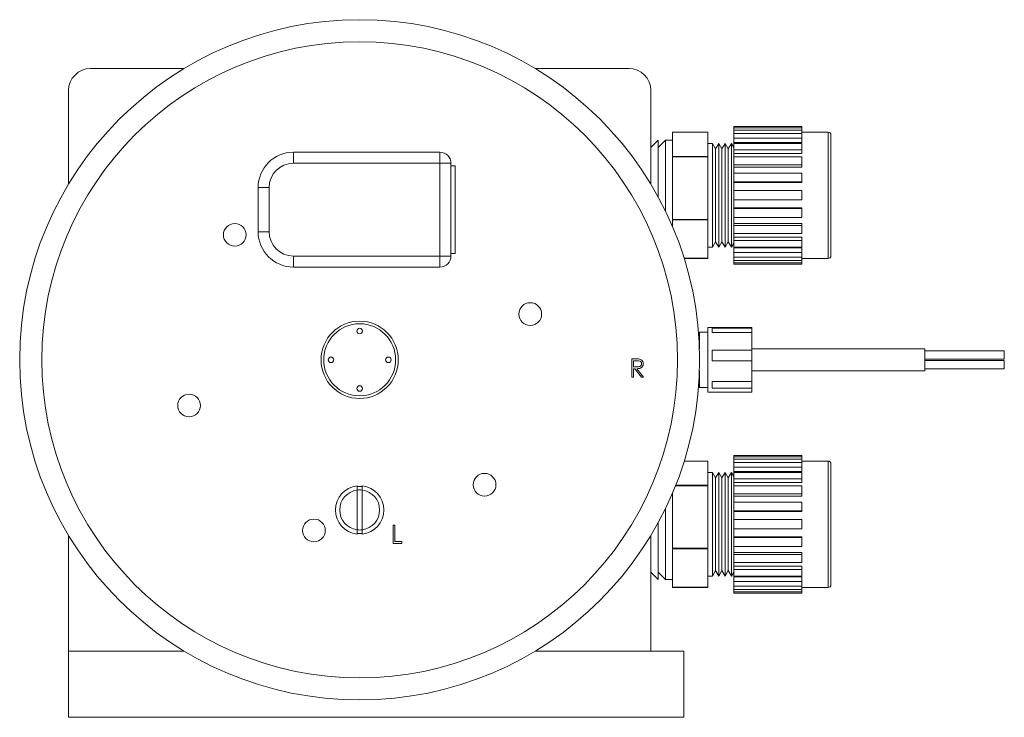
# Model space of a CAD drawing. Header units: inches. Extents: x 1.01 to 7.89, y 1.22 to 8.
# Tile 1 of 13: x 1.01 to 3.8, y 1.22 to 3.2. Entities that reach past the tile are written whole.
import ezdxf

# ---------------------------------------------------------------- set-up
doc = ezdxf.new("R2010")
doc.units = ezdxf.units.IN
doc.header["$MEASUREMENT"] = 0

msp = doc.modelspace()

# ---------------------------------------------------------------- linework, layer by layer
at = {"color": 7, "linetype": 'Continuous', "lineweight": 15}
for p, q in [((1.2133, 3.0598), (1.478, 3.0598)), ((2.472, 3.0598), (2.7368, 3.0598)), ((1.1508, 2.9973), (1.1508, 2.7326)), ((2.7993, 2.7326), (2.7993, 2.9973)), ((2.6085, 2.9604), (2.6082, 2.9605)), ((2.6085, 2.9604), (2.6102, 2.9587)), ((2.8603, 2.8796), (2.9603, 2.8796)), ((2.8603, 2.8455), (2.8603, 2.8796)), ((2.9603, 2.8796), (2.9603, 2.8113)), ((3.2265, 2.896), (3.034, 2.896)), ((3.034, 2.8956), (3.034, 2.896)), ((3.034, 2.8956), (3.2265, 2.8956)), ((3.034, 2.8924), (3.034, 2.8956)), ((3.2265, 2.8924), (3.034, 2.8924)), ((3.034, 2.8857), (3.034, 2.8924)), ((3.034, 2.8857), (3.2265, 2.8857)), ((3.034, 2.8761), (3.034, 2.8857)), ((3.2265, 2.8761), (3.034, 2.8761)), ((3.034, 2.8631), (3.034, 2.8761)), ((3.2265, 2.896), (3.2265, 2.8956)), ((3.2265, 2.8924), (3.2265, 2.8956)), ((3.2265, 2.8924), (3.2265, 2.8857)), ((3.2265, 2.8761), (3.2265, 2.8857)), ((3.3015, 2.8798), (3.2265, 2.8798)), ((3.2265, 2.8761), (3.2265, 2.8631)), ((3.309, 2.8723), (3.309, 2.8593)), ((2.6982, 2.8707), (2.6998, 2.869)), ((2.6999, 2.8687), (2.6998, 2.869)), ((2.82, 2.8573), (2.7993, 2.8365)), ((2.8408, 2.8573), (2.82, 2.8365)), ((2.82, 2.8455), (2.82, 2.8573)), ((2.82, 2.6964), (2.82, 2.8455)), ((2.8603, 2.8573), (2.8408, 2.8573)), ((2.8408, 2.8455), (2.8408, 2.8573)), ((2.8408, 2.656), (2.8408, 2.8455)), ((2.8603, 2.8113), (2.8603, 2.8455)), ((2.9736, 2.8478), (2.9603, 2.8478)), ((2.9826, 2.8323), (2.9736, 2.8478)), ((2.9736, 2.8367), (2.9736, 2.8478)), ((2.9915, 2.8478), (2.9826, 2.8323)), ((3.0004, 2.8323), (2.9915, 2.8478)), ((2.9915, 2.8367), (2.9915, 2.8478)), ((3.0094, 2.8478), (3.0004, 2.8323)), ((3.0183, 2.8323), (3.0094, 2.8478)), ((3.0094, 2.8367), (3.0094, 2.8478)), ((3.0272, 2.8478), (3.0183, 2.8323)), ((3.034, 2.836), (3.0272, 2.8478)), ((3.0272, 2.8367), (3.0272, 2.8478)), ((3.034, 2.8631), (3.2265, 2.8631)), ((3.034, 2.8502), (3.034, 2.8631)), ((3.034, 2.8502), (3.2265, 2.8502)), ((3.034, 2.8477), (3.034, 2.8502)), ((3.2265, 2.8479), (3.034, 2.8479)), ((3.034, 2.8296), (3.034, 2.8479)), ((3.2265, 2.8502), (3.2265, 2.8631)), ((3.2265, 2.8479), (3.2265, 2.8296)), ((3.309, 2.8593), (3.309, 2.5298)), ((1.7875, 2.823), (1.7875, 2.7918)), ((1.7875, 2.823), (2.2023, 2.823)), ((2.2023, 2.823), (2.2023, 2.7918)), ((2.9736, 2.5543), (2.9736, 2.8367)), ((2.9826, 2.8224), (2.9826, 2.8323)), ((2.9826, 2.5698), (2.9826, 2.8224)), ((2.9915, 2.5543), (2.9915, 2.8367)), ((3.0004, 2.8224), (3.0004, 2.8323)), ((3.0004, 2.5698), (3.0004, 2.8224)), ((3.0094, 2.5543), (3.0094, 2.8367)), ((3.0183, 2.8224), (3.0183, 2.8323)), ((3.0183, 2.5698), (3.0183, 2.8224)), ((3.0272, 2.5543), (3.0272, 2.8367)), ((3.034, 2.8296), (3.2265, 2.8296)), ((3.034, 2.8196), (3.034, 2.8296)), ((3.034, 2.8196), (3.2265, 2.8196)), ((3.034, 2.8094), (3.034, 2.8196)), ((3.2265, 2.8196), (3.2265, 2.8296)), ((2.2023, 2.7918), (1.7875, 2.7918)), ((2.2023, 2.5293), (2.2023, 2.7918)), ((2.2335, 2.7918), (2.2023, 2.7918)), ((2.2333, 2.798), (2.233, 2.7974)), ((2.2333, 2.7951), (2.2333, 2.798)), ((2.2335, 2.7918), (2.2335, 2.7015)), ((2.9603, 2.8113), (2.8603, 2.8113)), ((2.8603, 2.8102), (2.8603, 2.8113)), ((2.8603, 2.8102), (2.9603, 2.8102)), ((2.8603, 2.7216), (2.8603, 2.8102)), ((2.9603, 2.8102), (2.9603, 2.8113)), ((2.9603, 2.8102), (2.9603, 2.633)), ((3.2265, 2.8097), (3.034, 2.8097)), ((3.034, 2.7872), (3.034, 2.8097)), ((3.2265, 2.8097), (3.2265, 2.7872)), ((2.2455, 2.7845), (2.2335, 2.7845)), ((2.2455, 2.5366), (2.2455, 2.7845)), ((3.034, 2.7872), (3.2265, 2.7872)), ((3.034, 2.781), (3.034, 2.7872)), ((3.034, 2.781), (3.2265, 2.781)), ((3.034, 2.7638), (3.034, 2.781)), ((3.2265, 2.7641), (3.034, 2.7641)), ((3.034, 2.739), (3.034, 2.7641)), ((3.2265, 2.781), (3.2265, 2.7872)), ((3.2265, 2.7641), (3.2265, 2.739)), ((3.034, 2.739), (3.2265, 2.739)), ((3.034, 2.7369), (3.034, 2.739)), ((3.034, 2.7369), (3.2265, 2.7369)), ((3.034, 2.7142), (3.034, 2.7369)), ((3.2265, 2.7369), (3.2265, 2.739)), ((1.6875, 2.598), (1.6875, 2.723)), ((1.7188, 2.723), (1.6875, 2.723)), ((1.7188, 2.723), (1.7188, 2.598)), ((2.8603, 2.633), (2.8603, 2.7216)), ((3.2265, 2.7142), (3.034, 2.7142)), ((3.034, 2.6882), (3.034, 2.7142)), ((3.2265, 2.7142), (3.2265, 2.6882)), ((2.2333, 2.6319), (2.2333, 2.6891)), ((3.034, 2.6655), (3.034, 2.6882)), ((3.034, 2.6882), (3.2265, 2.6882)), ((3.034, 2.6655), (3.2265, 2.6655)), ((3.034, 2.6634), (3.034, 2.6655)), ((3.2265, 2.6634), (3.034, 2.6634)), ((3.034, 2.6383), (3.034, 2.6634)), ((3.2265, 2.6634), (3.2265, 2.6655)), ((3.2265, 2.6634), (3.2265, 2.6383)), ((2.9603, 2.633), (2.8603, 2.633)), ((2.8603, 2.6316), (2.8603, 2.633)), ((2.9603, 2.6316), (2.8603, 2.6316)), ((2.8603, 2.6316), (2.8603, 2.6134)), ((2.9603, 2.6316), (2.9603, 2.633)), ((2.9603, 2.5227), (2.9603, 2.6316)), ((3.034, 2.6383), (3.2265, 2.6383)), ((3.034, 2.6214), (3.034, 2.638)), ((3.034, 2.6214), (3.2265, 2.6214)), ((3.034, 2.6152), (3.034, 2.6214)), ((3.2265, 2.6152), (3.2265, 2.6214)), ((1.7188, 2.598), (1.6875, 2.598)), ((2.2335, 2.6196), (2.2335, 2.5293)), ((3.2265, 2.6152), (3.034, 2.6152)), ((3.034, 2.5926), (3.034, 2.6152)), ((3.034, 2.5926), (3.2265, 2.5926)), ((3.2265, 2.6152), (3.2265, 2.5926)), ((2.9736, 2.5543), (2.9826, 2.5698)), ((2.9826, 2.5698), (2.9915, 2.5543)), ((2.9915, 2.5543), (3.0004, 2.5698)), ((3.0004, 2.5698), (3.0094, 2.5543)), ((3.0094, 2.5543), (3.0183, 2.5698)), ((3.0183, 2.5698), (3.0272, 2.5543)), ((3.0272, 2.5543), (3.034, 2.566)), ((3.034, 2.5827), (3.034, 2.5924)), ((3.034, 2.5827), (3.2265, 2.5827)), ((3.034, 2.5728), (3.034, 2.5827)), ((3.2265, 2.5728), (3.034, 2.5728)), ((3.034, 2.5544), (3.034, 2.5728)), ((3.2265, 2.5728), (3.2265, 2.5827)), ((3.2265, 2.5728), (3.2265, 2.5544)), ((2.9603, 2.5543), (2.9736, 2.5543)), ((3.034, 2.5544), (3.2265, 2.5544)), ((3.034, 2.5521), (3.034, 2.5542)), ((3.034, 2.5521), (3.2265, 2.5521)), ((3.034, 2.5391), (3.034, 2.5521)), ((3.2265, 2.5391), (3.034, 2.5391)), ((3.034, 2.5261), (3.034, 2.5391)), ((3.2265, 2.5391), (3.2265, 2.5521)), ((3.2265, 2.5391), (3.2265, 2.5261)), ((1.7875, 2.5293), (2.2023, 2.5293)), ((1.7875, 2.5293), (1.7875, 2.498)), ((2.2023, 2.5293), (2.2335, 2.5293)), ((2.2023, 2.5293), (2.2023, 2.498)), ((2.233, 2.5237), (2.2333, 2.5231)), ((2.2333, 2.5231), (2.2333, 2.526)), ((2.2335, 2.5366), (2.2455, 2.5366)), ((2.8937, 2.5227), (2.9603, 2.5227)), ((2.9603, 2.5225), (2.8937, 2.5225)), ((2.9603, 2.5225), (2.9603, 2.5227)), ((3.034, 2.5261), (3.2265, 2.5261)), ((3.034, 2.5165), (3.034, 2.5261)), ((3.2265, 2.5165), (3.034, 2.5165)), ((3.034, 2.5098), (3.034, 2.5165)), ((3.034, 2.5098), (3.2265, 2.5098)), ((3.034, 2.5065), (3.034, 2.5098)), ((3.2265, 2.5165), (3.2265, 2.5261)), ((3.2265, 2.5223), (3.3015, 2.5223)), ((3.2265, 2.5165), (3.2265, 2.5098)), ((3.2265, 2.5065), (3.2265, 2.5098)), ((2.2023, 2.498), (1.7875, 2.498)), ((3.2265, 2.5065), (3.034, 2.5065)), ((3.034, 2.506), (3.034, 2.5065)), ((3.034, 2.506), (3.2265, 2.506)), ((3.2265, 2.5065), (3.2265, 2.506)), ((2.937, 2.3137), (2.9346, 2.3096)), ((2.9605, 2.3137), (2.937, 2.3137)), ((2.937, 2.3137), (2.937, 2.2666)), ((3.0855, 2.3268), (2.9605, 2.3268)), ((2.9605, 2.3268), (2.9605, 2.1634)), ((2.973, 2.3246), (3.0855, 2.3246)), ((2.973, 2.3246), (2.973, 2.3131)), ((3.0855, 2.3268), (3.0855, 2.3246)), ((3.0855, 2.3131), (3.0855, 2.3246)), ((3.0855, 2.3131), (2.973, 2.3131)), ((3.0855, 2.3131), (3.0855, 2.2628)), ((2.973, 2.2628), (3.0855, 2.2628)), ((2.973, 2.2628), (2.973, 2.2327)), ((3.575, 2.2668), (3.0855, 2.2668)), ((3.0855, 2.2327), (3.0855, 2.2628)), ((3.575, 2.2656), (3.575, 2.2668)), ((3.575, 2.2043), (3.575, 2.2656)), ((3.8, 2.2608), (3.575, 2.2608)), ((3.8, 2.2509), (3.8, 2.2608)), ((2.7452, 2.1863), (2.7452, 2.2384)), ((2.7452, 2.2384), (2.7556, 2.2384)), ((2.7499, 2.233), (2.7499, 2.2157)), ((2.7596, 2.233), (2.7499, 2.233)), ((3.0855, 2.2327), (2.973, 2.2327)), ((3.0855, 2.2327), (3.0855, 2.1737)), ((3.575, 2.2375), (3.8, 2.2375)), ((3.575, 2.2373), (3.8, 2.2373)), ((3.8, 2.2338), (3.575, 2.2338)), ((3.8, 2.2336), (3.575, 2.2336)), ((3.8, 2.2375), (3.8, 2.2509)), ((3.8, 2.2373), (3.8, 2.2375)), ((3.8, 2.2336), (3.8, 2.2338)), ((3.8, 2.2237), (3.8, 2.2336)), ((2.7499, 2.2157), (2.7594, 2.2156)), ((2.7499, 2.2103), (2.7499, 2.1863)), ((2.7537, 2.2103), (2.7499, 2.2103)), ((2.7728, 2.1863), (2.7537, 2.2103)), ((2.7594, 2.2103), (2.7786, 2.1863)), ((2.937, 2.2045), (2.937, 2.1738)), ((3.0855, 2.2043), (3.575, 2.2043)), ((3.575, 2.2103), (3.8, 2.2103)), ((3.8, 2.2103), (3.8, 2.2237)), ((2.7499, 2.1863), (2.7452, 2.1863)), ((2.7786, 2.1863), (2.7728, 2.1863)), ((2.9346, 2.1615), (2.937, 2.1574)), ((2.937, 2.1738), (2.937, 2.1574)), ((2.937, 2.1574), (2.9605, 2.1574)), ((2.9605, 2.1634), (2.9605, 2.1443)), ((2.973, 2.1737), (3.0855, 2.1737)), ((2.973, 2.1737), (2.973, 2.1552)), ((3.0855, 2.1552), (2.973, 2.1552)), ((3.0855, 2.1552), (3.0855, 2.1737)), ((3.0855, 2.1552), (3.0855, 2.1443)), ((2.9605, 2.1443), (3.0855, 2.1443)), ((3.2265, 1.965), (3.034, 1.965)), ((3.034, 1.9646), (3.034, 1.965)), ((3.034, 1.9646), (3.2265, 1.9646)), ((3.034, 1.9614), (3.034, 1.9646)), ((3.2265, 1.9614), (3.034, 1.9614)), ((3.034, 1.9547), (3.034, 1.9614)), ((3.034, 1.9547), (3.2265, 1.9547)), ((3.034, 1.9451), (3.034, 1.9547)), ((3.2265, 1.965), (3.2265, 1.9646)), ((3.2265, 1.9614), (3.2265, 1.9646)), ((3.2265, 1.9614), (3.2265, 1.9547)), ((3.2265, 1.9451), (3.2265, 1.9547)), ((2.8937, 1.9486), (2.9603, 1.9486)), ((2.9603, 1.9486), (2.9603, 1.8803)), ((3.2265, 1.9451), (3.034, 1.9451)), ((3.034, 1.9321), (3.034, 1.9451)), ((3.034, 1.9321), (3.2265, 1.9321)), ((3.034, 1.9192), (3.034, 1.9321)), ((3.3015, 1.9488), (3.2265, 1.9488)), ((3.2265, 1.9451), (3.2265, 1.9321)), ((3.2265, 1.9192), (3.2265, 1.9321)), ((3.309, 1.9413), (3.309, 1.9283)), ((3.309, 1.9283), (3.309, 1.5988)), ((2.9736, 1.9168), (2.9603, 1.9168)), ((2.9826, 1.9013), (2.9736, 1.9168)), ((2.9736, 1.9057), (2.9736, 1.9168)), ((2.9736, 1.6233), (2.9736, 1.9057)), ((2.9915, 1.9168), (2.9826, 1.9013)), ((2.9826, 1.8914), (2.9826, 1.9013)), ((3.0004, 1.9013), (2.9915, 1.9168)), ((2.9915, 1.9057), (2.9915, 1.9168)), ((2.9915, 1.6233), (2.9915, 1.9057)), ((3.0094, 1.9168), (3.0004, 1.9013)), ((3.0004, 1.8914), (3.0004, 1.9013)), ((3.0183, 1.9013), (3.0094, 1.9168)), ((3.0094, 1.9057), (3.0094, 1.9168)), ((3.0094, 1.6233), (3.0094, 1.9057)), ((3.0272, 1.9168), (3.0183, 1.9013)), ((3.0183, 1.8914), (3.0183, 1.9013)), ((3.034, 1.905), (3.0272, 1.9168)), ((3.0272, 1.9057), (3.0272, 1.9168)), ((3.0272, 1.6233), (3.0272, 1.9057)), ((3.034, 1.9192), (3.2265, 1.9192)), ((3.034, 1.9167), (3.034, 1.9192)), ((3.2265, 1.9169), (3.034, 1.9169)), ((3.034, 1.8986), (3.034, 1.9169)), ((3.034, 1.8986), (3.2265, 1.8986)), ((3.034, 1.8886), (3.034, 1.8986)), ((3.2265, 1.9169), (3.2265, 1.8986)), ((3.2265, 1.8886), (3.2265, 1.8986)), ((1.9674, 1.8768), (1.975, 1.8772)), ((1.9675, 1.8788), (1.9675, 1.8667)), ((1.975, 1.8772), (1.9827, 1.8768)), ((1.9825, 1.8788), (1.9825, 1.8667)), ((2.8691, 1.8792), (2.9603, 1.8792)), ((2.9603, 1.8803), (2.8696, 1.8803)), ((2.9603, 1.8792), (2.9603, 1.8803)), ((2.9603, 1.8792), (2.9603, 1.702)), ((2.9826, 1.6388), (2.9826, 1.8914)), ((3.0004, 1.6388), (3.0004, 1.8914)), ((3.0183, 1.6388), (3.0183, 1.8914)), ((3.034, 1.8886), (3.2265, 1.8886)), ((3.034, 1.8784), (3.034, 1.8886)), ((3.2265, 1.8787), (3.034, 1.8787)), ((3.034, 1.8562), (3.034, 1.8787)), ((3.2265, 1.8787), (3.2265, 1.8562)), ((1.9675, 1.8667), (1.9675, 1.7544)), ((1.9825, 1.8667), (1.9825, 1.7544)), ((2.8603, 1.7906), (2.8603, 1.8577)), ((3.034, 1.8562), (3.2265, 1.8562)), ((3.034, 1.85), (3.034, 1.8562)), ((3.034, 1.85), (3.2265, 1.85)), ((3.034, 1.8328), (3.034, 1.85)), ((3.2265, 1.85), (3.2265, 1.8562)), ((2.8408, 1.6138), (2.8408, 1.8151)), ((3.2265, 1.8331), (3.034, 1.8331)), ((3.034, 1.808), (3.034, 1.8331)), ((3.2265, 1.8331), (3.2265, 1.808)), ((2.8603, 1.702), (2.8603, 1.7906)), ((3.034, 1.808), (3.2265, 1.808)), ((3.034, 1.8059), (3.034, 1.808)), ((3.034, 1.8059), (3.2265, 1.8059)), ((3.034, 1.7832), (3.034, 1.8059)), ((3.2265, 1.8059), (3.2265, 1.808)), ((2.0696, 1.7157), (2.0696, 1.7678)), ((2.0696, 1.7678), (2.0743, 1.7678)), ((2.0743, 1.7678), (2.0743, 1.7211)), ((2.82, 1.6138), (2.82, 1.7747)), ((3.2265, 1.7832), (3.034, 1.7832)), ((3.034, 1.7572), (3.034, 1.7832)), ((3.034, 1.7345), (3.034, 1.7572)), ((3.034, 1.7572), (3.2265, 1.7572)), ((3.2265, 1.7832), (3.2265, 1.7572)), ((1.1508, 1.7385), (1.1508, 1.4113)), ((1.9675, 1.7544), (1.9675, 1.7423)), ((1.9825, 1.7544), (1.9825, 1.7423)), ((2.7993, 1.4113), (2.7993, 1.7385)), ((3.034, 1.7345), (3.2265, 1.7345)), ((3.034, 1.7324), (3.034, 1.7345)), ((3.2265, 1.7324), (3.034, 1.7324)), ((3.034, 1.7073), (3.034, 1.7324)), ((3.2265, 1.7324), (3.2265, 1.7345)), ((3.2265, 1.7324), (3.2265, 1.7073)), ((2.0943, 1.7157), (2.0696, 1.7157)), ((2.0743, 1.7211), (2.0943, 1.7211)), ((2.0943, 1.7211), (2.0943, 1.7157)), ((2.9603, 1.702), (2.8603, 1.702)), ((2.8603, 1.7006), (2.8603, 1.702)), ((2.9603, 1.7006), (2.8603, 1.7006)), ((2.8603, 1.7006), (2.8603, 1.6462)), ((2.9603, 1.7006), (2.9603, 1.702)), ((2.9603, 1.5917), (2.9603, 1.7006)), ((3.034, 1.7073), (3.2265, 1.7073)), ((3.034, 1.6904), (3.034, 1.707)), ((3.034, 1.6904), (3.2265, 1.6904)), ((3.034, 1.6842), (3.034, 1.6904)), ((3.2265, 1.6842), (3.034, 1.6842)), ((3.034, 1.6616), (3.034, 1.6842)), ((3.2265, 1.6842), (3.2265, 1.6904)), ((3.2265, 1.6842), (3.2265, 1.6616)), ((2.8603, 1.6462), (2.8603, 1.5917)), ((3.034, 1.6616), (3.2265, 1.6616)), ((3.034, 1.6517), (3.034, 1.6614)), ((3.034, 1.6517), (3.2265, 1.6517)), ((3.034, 1.6418), (3.034, 1.6517)), ((3.2265, 1.6418), (3.2265, 1.6517)), ((2.7993, 1.6345), (2.82, 1.6138)), ((2.82, 1.6346), (2.8408, 1.6138)), ((2.9603, 1.6233), (2.9736, 1.6233)), ((2.9736, 1.6233), (2.9826, 1.6388)), ((2.9826, 1.6388), (2.9915, 1.6233)), ((2.9915, 1.6233), (3.0004, 1.6388)), ((3.0004, 1.6388), (3.0094, 1.6233)), ((3.0094, 1.6233), (3.0183, 1.6388)), ((3.0183, 1.6388), (3.0272, 1.6233)), ((3.0272, 1.6233), (3.034, 1.635)), ((3.2265, 1.6418), (3.034, 1.6418)), ((3.034, 1.6234), (3.034, 1.6418)), ((3.034, 1.6234), (3.2265, 1.6234)), ((3.034, 1.6211), (3.034, 1.6232)), ((3.034, 1.6211), (3.2265, 1.6211)), ((3.034, 1.6081), (3.034, 1.6211)), ((3.2265, 1.6418), (3.2265, 1.6234)), ((3.2265, 1.6081), (3.2265, 1.6211)), ((2.8408, 1.6138), (2.8603, 1.6138)), ((2.8603, 1.5917), (2.9603, 1.5917)), ((2.8603, 1.5915), (2.8603, 1.5917)), ((2.9603, 1.5915), (2.8603, 1.5915)), ((2.9603, 1.5915), (2.9603, 1.5917)), ((3.2265, 1.6081), (3.034, 1.6081)), ((3.034, 1.5951), (3.034, 1.6081)), ((3.034, 1.5951), (3.2265, 1.5951)), ((3.034, 1.5855), (3.034, 1.5951)), ((3.2265, 1.6081), (3.2265, 1.5951)), ((3.2265, 1.5855), (3.2265, 1.5951)), ((3.2265, 1.5913), (3.3015, 1.5913)), ((3.2265, 1.5855), (3.034, 1.5855)), ((3.034, 1.5788), (3.034, 1.5855)), ((3.034, 1.5788), (3.2265, 1.5788)), ((3.034, 1.5755), (3.034, 1.5788)), ((3.2265, 1.5755), (3.034, 1.5755)), ((3.034, 1.575), (3.034, 1.5755)), ((3.034, 1.575), (3.2265, 1.575)), ((3.2265, 1.5855), (3.2265, 1.5788)), ((3.2265, 1.5755), (3.2265, 1.5788)), ((3.2265, 1.5755), (3.2265, 1.575)), ((1.1508, 1.2238), (1.1508, 1.4113)), ((1.478, 1.4113), (1.1508, 1.4113)), ((2.7993, 1.4113), (2.472, 1.4113)), ((2.893, 1.4113), (2.7993, 1.4113)), ((2.893, 1.2238), (2.893, 1.4113)), ((1.1508, 1.2238), (2.893, 1.2238))]:
    msp.add_line(p, q, dxfattribs=at)
at = {"color": 8, "linetype": 'Continuous', "lineweight": 15}
for p, q in [((3.3015, 2.8663), (3.3015, 2.8798)), ((3.3015, 2.5223), (3.3015, 2.8663)), ((3.3015, 1.9353), (3.3015, 1.9488)), ((3.3015, 1.5913), (3.3015, 1.9353))]:
    msp.add_line(p, q, dxfattribs=at)
at = {"color": 7, "linetype": 'Continuous', "lineweight": 15, "flags": 128}
msp.add_lwpolyline([(1.9827, 1.7443), (1.975, 1.7438), (1.9674, 1.7443)], dxfattribs=at)
at = {"color": 7, "linetype": 'Continuous', "lineweight": 15}
for centre, radius in [((1.975, 2.2355), 0.9625), ((1.975, 2.2355), 0.9), ((1.6214, 2.5891), 0.0321), ((2.458, 2.365), 0.0321), ((1.975, 2.2355), 0.1094), ((1.975, 2.2355), 0.1019), ((1.975, 2.3168), 0.00788), ((1.8938, 2.2355), 0.00788), ((2.0563, 2.2355), 0.00788), ((1.975, 2.1543), 0.00788), ((1.492, 2.1061), 0.0321), ((2.3286, 1.882), 0.0321), ((1.8456, 1.7526), 0.0321)]:
    msp.add_circle(centre, radius, dxfattribs=at)
for centre, radius, start, end in [((1.2133, 2.9973), 0.0625, 90, 180), ((2.7368, 2.9973), 0.0625, 0, 90), ((3.3015, 2.8723), 0.0075, 0, 90), ((1.7875, 2.723), 0.1, 90, 180), ((2.2023, 2.7918), 0.0312, 0, 90), ((1.7875, 2.723), 0.0688, 90, 180), ((1.7875, 2.598), 0.1, 180, 270), ((1.7875, 2.598), 0.0688, 180, 270), ((2.2023, 2.5293), 0.0312, 270, 0), ((3.3015, 2.5298), 0.0075, 270, 0), ((3.3015, 1.9413), 0.0075, 0, 90), ((1.975, 1.8105), 0.0686, 96.2732, 263.7268), ((1.975, 1.8105), 0.0686, 276.2732, 83.7268), ((1.975, 1.8105), 0.0566, 97.6129, 262.3871), ((1.975, 1.8105), 0.0567, 82.4044, 97.5956), ((1.975, 1.8105), 0.0566, 277.6129, 82.3871), ((1.975, 1.8105), 0.0567, 262.4044, 277.5956), ((3.3015, 1.5988), 0.0075, 270, 0)]:
    msp.add_arc(centre, radius, start, end, dxfattribs=at)
for points, knots in [([(2.2335, 2.7015), (2.2334, 2.6946), (2.2332, 2.6807), (2.2329, 2.6597), (2.2332, 2.639), (2.2334, 2.6261), (2.2335, 2.6196)], [0, 0, 0, 0, 0.256019, 0.51882, 0.75725, 1, 1, 1, 1]), ([(2.7556, 2.2384), (2.7578, 2.2384), (2.7618, 2.2384), (2.7657, 2.2379), (2.7674, 2.2377)], [0, 0, 0, 0, 0.560238, 1, 1, 1, 1]), ([(2.7732, 2.2245), (2.7732, 2.2252), (2.7731, 2.2267), (2.772, 2.2288), (2.7706, 2.2306), (2.7667, 2.2331), (2.7628, 2.2331), (2.7596, 2.233)], [0, 0, 0, 0, 0.125317, 0.250668, 0.376006, 0.501352, 1, 1, 1, 1]), ([(2.7674, 2.2377), (2.7691, 2.2371), (2.7723, 2.236), (2.7758, 2.2325), (2.7777, 2.2285), (2.7778, 2.2258), (2.7779, 2.2244)], [0, 0, 0, 0, 0.279812, 0.559506, 0.779611, 1, 1, 1, 1]), ([(2.7594, 2.2156), (2.7626, 2.2156), (2.7666, 2.2156), (2.7706, 2.2182), (2.7721, 2.22), (2.7731, 2.2221), (2.7732, 2.2237), (2.7732, 2.2245)], [0, 0, 0, 0, 0.498663, 0.624045, 0.749398, 0.874678, 1, 1, 1, 1]), ([(2.7779, 2.2244), (2.7778, 2.2228), (2.7775, 2.2195), (2.7749, 2.2151), (2.7691, 2.2108), (2.7634, 2.2105), (2.7594, 2.2103)], [0, 0, 0, 0, 0.18712, 0.373979, 0.560911, 1, 1, 1, 1])]:
    msp.add_open_spline(points, degree=3, knots=knots, dxfattribs=at)

doc.saveas('drawing.dxf')
